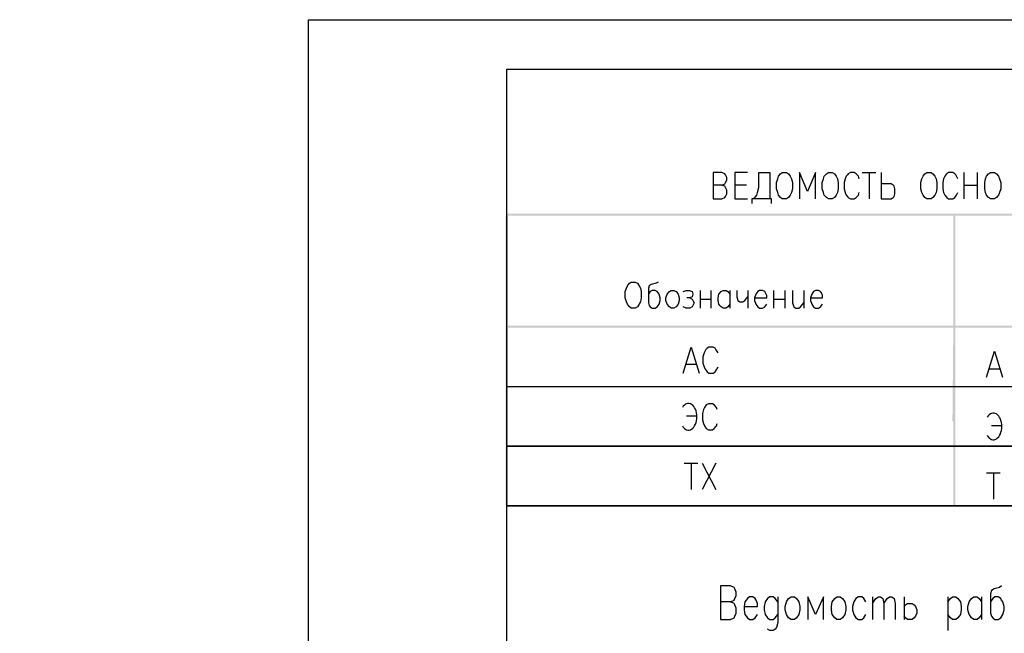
# Model space of a CAD drawing. Extents: x -119078 to 1619993, y 264752 to 340742.
# Tile 6 of 220: x -7453 to 2471, y 320724 to 326914. Entities that reach past the tile are written whole.
import ezdxf

# ---------------------------------------------------------------- set-up
doc = ezdxf.new("R2010")
doc.units = 0
doc.header["$MEASUREMENT"] = 0
for name, color, linetype in [('PDF _Геометрия', 250, 'Continuous'), ('PDF _Сплошная заливка', 7, 'Continuous'), ('Ярлык', 1, 'Continuous')]:
    doc.layers.add(name, color=color, linetype=linetype)
doc.styles.add('ISO', font='times.ttf')

msp = doc.modelspace()

# ---------------------------------------------------------------- linework, layer by layer
at = {"layer": 'PDF _Геометрия', "lineweight": -3}
msp.add_line((-4541.8, 297220.375), (-4541.8, 326913.75), dxfattribs=at)
msp.add_lwpolyline([(-4541.8, 326913.75), (37453.964, 326913.75), (37453.964, 297220.375), (-4541.8, 297220.375)], dxfattribs=at)
at = {"layer": 'PDF _Геометрия', "lineweight": 30}
msp.add_lwpolyline([(-2543.614, 326414.204), (36954.418, 326414.204), (36954.418, 297719.921), (-2543.614, 297719.921)], close=True, dxfattribs=at)
at = {"layer": 'PDF _Геометрия', "color": 7, "lineweight": -3}
for points in [[(-376.091, 325245.773), (-346.457, 325258.474), (-337.99, 325271.174), (-325.29, 325296.575), (-325.29, 325321.975), (-337.99, 325347.376), (-346.457, 325360.076), (-376.091, 325372.776), (-464.993, 325372.776), (-464.993, 325106.07), (-376.091, 325106.07), (-346.457, 325118.77), (-337.99, 325131.47), (-325.29, 325156.871), (-325.29, 325194.972), (-337.99, 325220.373), (-346.457, 325233.073), (-376.091, 325245.773), (-464.993, 325245.773)], [(-117.851, 325372.776), (-244.854, 325372.776), (-244.854, 325106.07), (-117.851, 325106.07)], [(-54.349, 325106.07), (-24.715, 325144.171), (-16.248, 325169.571), (-3.548, 325220.373), (-3.548, 325372.776), (106.522, 325372.776), (106.522, 325106.07)], [(567.967, 325106.07), (567.967, 325372.776), (487.531, 325182.272), (407.096, 325372.776), (407.096, 325106.07)], [(1008.245, 325309.275), (999.778, 325334.675), (987.078, 325347.376), (978.611, 325360.076), (957.444, 325372.776), (919.343, 325372.776), (898.176, 325360.076), (889.709, 325347.376), (877.008, 325334.675), (868.541, 325309.275), (855.841, 325271.174), (855.841, 325207.672), (868.541, 325169.571), (877.008, 325144.171), (898.176, 325118.77), (919.343, 325106.07), (957.444, 325106.07), (978.611, 325118.77), (999.778, 325144.171), (1008.245, 325169.571)], [(1037.879, 325372.776), (1177.583, 325372.776)], [(1109.848, 325372.776), (1109.848, 325106.07)], [(1228.384, 325372.776), (1228.384, 325106.07), (1329.987, 325106.07), (1351.154, 325118.77), (1359.621, 325131.47), (1368.088, 325156.871), (1368.088, 325207.672), (1359.621, 325233.073), (1351.154, 325245.773), (1329.987, 325258.474), (1228.384, 325258.474)], [(2003.104, 325309.275), (1990.404, 325334.675), (1981.937, 325347.376), (1973.47, 325360.076), (1952.303, 325372.776), (1909.969, 325372.776), (1893.035, 325360.076), (1880.335, 325347.376), (1871.868, 325334.675), (1859.167, 325309.275), (1850.7, 325271.174), (1850.7, 325207.672), (1859.167, 325169.571), (1871.868, 325144.171), (1893.035, 325118.77), (1909.969, 325106.07), (1952.303, 325106.07), (1973.47, 325118.77), (1990.404, 325144.171), (2003.104, 325169.571)], [(2062.373, 325372.776), (2062.373, 325106.07)], [(2202.076, 325106.07), (2202.076, 325372.776)], [(-126.318, 325245.773), (-244.854, 325245.773)], [(2062.373, 325245.773), (2202.076, 325245.773)], [(123.455, 325059.502), (123.455, 325106.07), (-75.517, 325106.07), (-75.517, 325059.502)], [(-1019.575, 324267.848), (-1036.508, 324255.147), (-1087.31, 324242.447), (-1108.477, 324229.747), (-1116.944, 324204.346), (-1116.944, 324056.175), (-1108.477, 324030.775), (-1100.01, 324018.074), (-1078.843, 324005.374), (-1049.209, 324005.374), (-1028.041, 324018.074), (-1006.874, 324043.475), (-998.407, 324081.576), (-998.407, 324106.977), (-1006.874, 324145.078), (-1019.575, 324157.778), (-1028.041, 324170.478), (-1049.209, 324183.179), (-1078.843, 324183.179), (-1100.01, 324170.478), (-1116.944, 324145.078)], [(-765.568, 324170.478), (-735.934, 324183.179), (-706.3, 324183.179), (-676.666, 324170.478), (-668.199, 324145.078), (-676.666, 324119.677), (-697.833, 324106.977), (-727.467, 324106.977)], [(-596.23, 324183.179), (-596.23, 324005.374)], [(-486.161, 324183.179), (-486.161, 324005.374)], [(-295.656, 324043.475), (-316.823, 324018.074), (-333.757, 324005.374), (-363.391, 324005.374), (-384.558, 324018.074), (-397.258, 324030.775), (-405.725, 324043.475), (-414.192, 324081.576), (-414.192, 324106.977), (-405.725, 324145.078), (-384.558, 324170.478), (-363.391, 324183.179), (-333.757, 324183.179), (-316.823, 324170.478), (-295.656, 324145.078)], [(-295.656, 324183.179), (-295.656, 324005.374)], [(-223.687, 324183.179), (-223.687, 324119.677), (-215.22, 324081.576), (-194.053, 324068.876), (-164.419, 324068.876), (-143.252, 324081.576), (-113.618, 324119.677)], [(-113.618, 324183.179), (-113.618, 324005.374)], [(-45.882, 324106.977), (76.887, 324106.977), (76.887, 324132.377), (64.187, 324157.778), (55.72, 324170.478), (34.553, 324183.179), (4.919, 324183.179), (-12.015, 324170.478), (-33.182, 324145.078), (-45.882, 324106.977), (-45.882, 324081.576), (-33.182, 324043.475), (-12.015, 324018.074), (4.919, 324005.374), (34.553, 324005.374), (55.72, 324018.074), (76.887, 324043.475)], [(144.623, 324183.179), (144.623, 324005.374)], [(258.926, 324183.179), (258.926, 324005.374)], [(335.127, 324183.179), (335.127, 324056.175), (347.828, 324018.074), (368.995, 324005.374), (398.629, 324005.374), (415.563, 324018.074), (449.43, 324056.175)], [(449.43, 324183.179), (449.43, 324005.374)], [(517.166, 324106.977), (639.935, 324106.977), (639.935, 324132.377), (627.235, 324157.778), (618.768, 324170.478), (597.601, 324183.179), (567.967, 324183.179), (546.8, 324170.478), (529.866, 324145.078), (517.166, 324106.977), (517.166, 324081.576), (529.866, 324043.475), (546.8, 324018.074), (567.967, 324005.374), (597.601, 324005.374), (618.768, 324018.074), (639.935, 324043.475)], [(-697.833, 324106.977), (-676.666, 324094.276), (-668.199, 324081.576), (-655.498, 324056.175), (-668.199, 324030.775), (-676.666, 324018.074), (-697.833, 324005.374), (-735.934, 324005.374), (-765.568, 324018.074)], [(-596.23, 324094.276), (-486.161, 324094.276)], [(144.623, 324094.276), (258.926, 324094.276)], [(-765.568, 323349.19), (-685.132, 323611.664), (-604.697, 323349.19)], [(-414.192, 323552.396), (-426.892, 323573.563), (-435.359, 323586.263), (-443.826, 323598.964), (-464.993, 323611.664), (-507.328, 323611.664), (-524.262, 323598.964), (-536.962, 323586.263), (-545.429, 323573.563), (-553.896, 323552.396), (-566.596, 323514.295), (-566.596, 323450.793), (-553.896, 323412.692), (-545.429, 323387.291), (-524.262, 323361.891), (-507.328, 323349.19), (-464.993, 323349.19), (-443.826, 323361.891), (-426.892, 323387.291), (-414.192, 323412.692)], [(2290.979, 323306.856), (2371.414, 323569.329), (2451.849, 323306.856)], [(-735.934, 323438.093), (-634.331, 323438.093)], [(2320.613, 323391.525), (2422.215, 323391.525)], [(-2547.848, 323213.72), (11375.949, 323213.72)], [(-422.659, 322980.881), (-431.126, 323002.048), (-452.293, 323027.449), (-469.227, 323040.149), (-511.561, 323040.149), (-532.729, 323027.449), (-549.662, 323002.048), (-562.363, 322980.881), (-570.83, 322942.78), (-570.83, 322879.278), (-562.363, 322841.177), (-549.662, 322815.776), (-532.729, 322790.376), (-511.561, 322777.675), (-469.227, 322777.675), (-452.293, 322790.376), (-431.126, 322815.776), (-422.659, 322841.177)], [(-731.7, 322917.379), (-630.098, 322917.379)], [(2341.78, 322820.01), (2443.383, 322820.01)], [(-757.101, 322439), (-617.397, 322439)], [(-685.132, 322439), (-685.132, 322176.526)], [(-575.063, 322439), (-435.359, 322176.526)], [(-435.359, 322439), (-575.063, 322176.526)], [(2290.979, 322341.631), (2430.682, 322341.631)], [(2362.947, 322341.631), (2362.947, 322079.157)], [(11375.949, 322011.422), (-2547.848, 322011.422), (11375.949, 322011.422)], [(-287.189, 321041.963), (-253.321, 321058.897), (-244.854, 321075.831), (-232.154, 321105.465), (-232.154, 321139.333), (-244.854, 321173.2), (-253.321, 321185.901), (-287.189, 321202.834), (-388.791, 321202.834), (-388.791, 320864.159), (-287.189, 320864.159), (-253.321, 320881.093), (-244.854, 320898.026), (-232.154, 320927.66), (-232.154, 320978.462), (-244.854, 321012.329), (-253.321, 321025.03), (-287.189, 321041.963), (-388.791, 321041.963)], [(2443.383, 321202.834), (2422.215, 321185.901), (2367.181, 321173.2), (2341.78, 321156.266), (2333.313, 321122.399), (2333.313, 320927.66), (2341.78, 320898.026), (2354.48, 320881.093), (2375.647, 320864.159), (2409.515, 320864.159), (2434.916, 320881.093), (2456.083, 320914.96), (2468.783, 320961.528), (2468.783, 320995.396), (2456.083, 321041.963), (2443.383, 321058.897), (2434.916, 321075.831), (2409.515, 321092.765), (2375.647, 321092.765), (2354.48, 321075.831), (2333.313, 321041.963)], [(-151.719, 320995.396), (-16.248, 320995.396), (-16.248, 321025.03), (-28.949, 321058.897), (-41.649, 321075.831), (-62.816, 321092.765), (-96.684, 321092.765), (-117.851, 321075.831), (-143.252, 321041.963), (-151.719, 320995.396), (-151.719, 320961.528), (-143.252, 320914.96), (-117.851, 320881.093), (-96.684, 320864.159), (-62.816, 320864.159), (-41.649, 320881.093), (-16.248, 320914.96)], [(186.957, 321041.963), (174.257, 321058.897), (161.556, 321075.831), (140.389, 321092.765), (106.522, 321092.765), (85.354, 321075.831), (59.954, 321041.963), (51.487, 320995.396), (51.487, 320961.528), (59.954, 320914.96), (85.354, 320881.093), (106.522, 320864.159), (140.389, 320864.159), (161.556, 320881.093), (186.957, 320914.96)], [(186.957, 321092.765), (186.957, 320834.525), (174.257, 320783.723), (161.556, 320766.79), (140.389, 320754.089), (106.522, 320754.089), (85.354, 320766.79)], [(648.402, 320864.159), (648.402, 321092.765), (567.967, 320914.96), (491.765, 321092.765), (491.765, 320864.159)], [(1075.98, 321041.963), (1054.813, 321075.831), (1033.646, 321092.765), (999.778, 321092.765), (974.378, 321075.831), (953.21, 321041.963), (940.51, 320995.396), (940.51, 320961.528), (953.21, 320914.96), (974.378, 320881.093), (999.778, 320864.159), (1033.646, 320864.159), (1054.813, 320881.093), (1075.98, 320914.96)], [(1143.715, 321092.765), (1143.715, 320864.159)], [(1143.715, 321025.03), (1177.583, 321075.831), (1202.984, 321092.765), (1224.151, 321092.765), (1245.318, 321075.831), (1258.018, 321025.03), (1258.018, 320864.159)], [(1258.018, 321025.03), (1291.886, 321075.831), (1313.053, 321092.765), (1338.454, 321092.765), (1359.621, 321075.831), (1372.321, 321025.03), (1372.321, 320864.159)], [(1461.224, 321092.765), (1461.224, 320864.159)], [(1901.502, 321092.765), (1901.502, 320754.089)], [(1901.502, 321041.963), (1926.902, 321075.831), (1948.07, 321092.765), (1981.937, 321092.765), (2003.104, 321075.831), (2028.505, 321041.963), (2036.972, 320995.396), (2036.972, 320961.528), (2028.505, 320914.96), (2003.104, 320881.093), (1981.937, 320864.159), (1948.07, 320864.159), (1926.902, 320881.093), (1901.502, 320914.96)], [(2240.177, 320914.96), (2219.01, 320881.093), (2197.843, 320864.159), (2163.975, 320864.159), (2138.575, 320881.093), (2130.108, 320898.026), (2117.407, 320914.96), (2104.707, 320961.528), (2104.707, 320995.396), (2117.407, 321041.963), (2138.575, 321075.831), (2163.975, 321092.765), (2197.843, 321092.765), (2219.01, 321075.831), (2240.177, 321041.963)], [(2240.177, 321092.765), (2240.177, 320864.159)], [(1461.224, 320995.396), (1473.924, 321012.329), (1495.091, 321025.03), (1528.959, 321025.03), (1541.659, 321025.03), (1562.826, 321012.329), (1575.527, 320995.396), (1588.227, 320961.528), (1588.227, 320927.66), (1575.527, 320898.026), (1562.826, 320881.093), (1541.659, 320864.159), (1495.091, 320864.159), (1473.924, 320881.093), (1461.224, 320898.026)]]:
    msp.add_lwpolyline(points, dxfattribs=at)
for points in [[(233.525, 325372.776), (275.859, 325372.776), (297.027, 325360.076), (313.96, 325334.675), (326.661, 325309.275), (335.127, 325271.174), (335.127, 325207.672), (326.661, 325169.571), (313.96, 325144.171), (297.027, 325118.77), (275.859, 325106.07), (233.525, 325106.07), (216.591, 325118.77), (195.424, 325144.171), (186.957, 325169.571), (174.257, 325207.672), (174.257, 325271.174), (186.957, 325309.275), (195.424, 325334.675), (216.591, 325360.076)], [(699.204, 325372.776), (737.305, 325372.776), (758.472, 325360.076), (775.406, 325334.675), (788.106, 325309.275), (796.573, 325271.174), (796.573, 325207.672), (788.106, 325169.571), (775.406, 325144.171), (758.472, 325118.77), (737.305, 325106.07), (699.204, 325106.07), (678.036, 325118.77), (656.869, 325144.171), (648.402, 325169.571), (635.702, 325207.672), (635.702, 325271.174), (648.402, 325309.275), (656.869, 325334.675), (678.036, 325360.076)], [(1689.83, 325372.776), (1732.164, 325372.776), (1749.098, 325360.076), (1770.265, 325334.675), (1782.965, 325309.275), (1791.432, 325271.174), (1791.432, 325207.672), (1782.965, 325169.571), (1770.265, 325144.171), (1749.098, 325118.77), (1732.164, 325106.07), (1689.83, 325106.07), (1668.662, 325118.77), (1651.729, 325144.171), (1639.028, 325169.571), (1630.561, 325207.672), (1630.561, 325271.174), (1639.028, 325309.275), (1651.729, 325334.675), (1668.662, 325360.076)], [(2333.313, 325372.776), (2371.414, 325372.776), (2392.581, 325360.076), (2413.748, 325334.675), (2422.215, 325309.275), (2434.916, 325271.174), (2434.916, 325207.672), (2422.215, 325169.571), (2413.748, 325144.171), (2392.581, 325118.77), (2371.414, 325106.07), (2333.313, 325106.07), (2312.146, 325118.77), (2290.979, 325144.171), (2282.512, 325169.571), (2274.045, 325207.672), (2274.045, 325271.174), (2282.512, 325309.275), (2290.979, 325334.675), (2312.146, 325360.076)], [(-1290.515, 324267.848), (-1248.181, 324267.848), (-1227.013, 324255.147), (-1210.08, 324229.747), (-1197.379, 324204.346), (-1188.912, 324170.478), (-1188.912, 324106.977), (-1197.379, 324068.876), (-1210.08, 324043.475), (-1227.013, 324018.074), (-1248.181, 324005.374), (-1290.515, 324005.374), (-1307.449, 324018.074), (-1328.616, 324043.475), (-1337.083, 324068.876), (-1349.783, 324106.977), (-1349.783, 324170.478), (-1337.083, 324204.346), (-1328.616, 324229.747), (-1307.449, 324255.147)], [(-888.338, 324183.179), (-858.704, 324183.179), (-837.536, 324170.478), (-816.369, 324145.078), (-807.902, 324106.977), (-807.902, 324081.576), (-816.369, 324043.475), (-837.536, 324018.074), (-858.704, 324005.374), (-888.338, 324005.374), (-905.272, 324018.074), (-926.439, 324043.475), (-939.139, 324081.576), (-939.139, 324106.977), (-926.439, 324145.078), (-905.272, 324170.478)], [(11375.949, 322612.571), (-2547.848, 322612.571)], [(322.427, 321092.765), (356.295, 321092.765), (377.462, 321075.831), (398.629, 321041.963), (411.329, 320995.396), (411.329, 320961.528), (398.629, 320914.96), (377.462, 320881.093), (356.295, 320864.159), (322.427, 320864.159), (297.027, 320881.093), (275.859, 320914.96), (263.159, 320961.528), (263.159, 320995.396), (275.859, 321041.963), (297.027, 321075.831)], [(783.873, 321092.765), (817.74, 321092.765), (838.907, 321075.831), (864.308, 321041.963), (872.775, 320995.396), (872.775, 320961.528), (864.308, 320914.96), (838.907, 320881.093), (817.74, 320864.159), (783.873, 320864.159), (762.705, 320881.093), (737.305, 320914.96), (728.838, 320961.528), (728.838, 320995.396), (737.305, 321041.963), (762.705, 321075.831)]]:
    msp.add_lwpolyline(points, close=True, dxfattribs=at)
for centre in [(-712.778, 322908.929), (2360.702, 322811.56)]:
    msp.add_ellipse(centre, major_axis=(0.024, 134.753), ratio=0.62900552, start_param=2.33416889, end_param=7.09117769, dxfattribs=at)
at = {"layer": 'PDF _Сплошная заливка', "lineweight": 30, "transparency": 33554559}
for points in [[(-2530.914, 324945.199), (-2556.315, 324945.199), (-2530.914, 322011.422)], [(-2556.315, 324945.199), (-2530.914, 322011.422), (-2556.315, 322011.422)], [(-2547.848, 324957.899), (-2547.848, 324936.732), (11375.949, 324957.899)], [(-2547.848, 324936.732), (11375.949, 324957.899), (11375.949, 324936.732)], [(1977.704, 324945.199), (1956.537, 324945.199), (1977.704, 322011.422)], [(1956.537, 324945.199), (1977.704, 322011.422), (1956.537, 322011.422)], [(-2530.914, 324344.05), (-2556.315, 324344.05), (-2530.914, 322011.422)], [(-2556.315, 324344.05), (-2530.914, 322011.422), (-2556.315, 322011.422)], [(1977.704, 324344.05), (1956.537, 324344.05), (1977.704, 322011.422)], [(1956.537, 324344.05), (1977.704, 322011.422), (1956.537, 322011.422)], [(-2547.848, 323827.569), (-2547.848, 323806.402), (11375.949, 323827.569)], [(-2547.848, 323806.402), (11375.949, 323827.569), (11375.949, 323806.402)], [(1956.537, 323742.901), (1973.47, 322862.344), (1948.07, 322862.344)], [(1977.704, 323742.901), (1956.537, 323742.901), (1973.47, 322862.344)]]:
    msp.add_solid(points, dxfattribs=at)

# ---------------------------------------------------------------- texts
at = {"layer": 'Ярлык', "color": 165, "lineweight": 50, "char_height": 253.56783, "attachment_point": 1, "style": 'ISO'}
for s, insert, width in [('\\pi5485.19957;{\\fISOCPEUR|b0|i1|c204|p34;\\H2.7606x;\\C167;\\c8277566;ООО  \\fISOCPEUR|b0|i1|c0|p34;"UNIVER  PRO STILE"\\fISOCPEUR|b1|i1|c204|p34;\\Q15;\\T1.25; \\fArial|b1|i0|c204|p34;\\H0.36224x;\\T1.15;   \\fArial|b0|i0|c204|p34;\\T1;          }', (-90957.556, 325671.286), 25625.47242), ('\\pi5485.19957;{\\fISOCPEUR|b0|i1|c204|p34;\\H2.7606x;\\C167;\\c8277566;ООО  \\fISOCPEUR|b0|i1|c0|p34;"UNIVER  PRO STILE"\\fISOCPEUR|b1|i1|c204|p34;\\Q15;\\T1.25; \\fArial|b1|i0|c204|p34;\\H0.36224x;\\T1.15;   \\fArial|b0|i0|c204|p34;\\T1;          }', (-41908.934, 325671.286), 25625.47242), ('{\\C167;\\c8277566;             \\P\\P\\pi6540.45083;\\fISOCPEUR|b0|i1|c204|p34;\\H0.98593x;Лицензия  \\fISOCPEUR|b0|i1|c0|p34;№ 072193 \\fISOCPEUR|b0|i1|c204|p34;от \\fISOCPEUR|b0|i1|c0|p34;3 \\fISOCPEUR|b0|i1|c204|p34;апреля \\fISOCPEUR|b0|i1|c0|p34;202\\fISOCPEUR|b0|i1|c204|p34;3г\\fISOCPEUR|b0|i1|c0|p34;. \\P\\pi2223.49782;\\fISOCPEUR|b0|i1|c204|p34;Министерство строительства и жилищно-коммунального хозяйства Республики Узбекистан}', (-89126.802, 324659.709), 19682.04146), ('{\\C167;\\c8277566;             \\P\\P\\pi6540.45083;\\fISOCPEUR|b0|i1|c204|p34;\\H0.98593x;Лицензия  \\fISOCPEUR|b0|i1|c0|p34;№ 072193 \\fISOCPEUR|b0|i1|c204|p34;от \\fISOCPEUR|b0|i1|c0|p34;3 \\fISOCPEUR|b0|i1|c204|p34;апреля \\fISOCPEUR|b0|i1|c0|p34;202\\fISOCPEUR|b0|i1|c204|p34;3г\\fISOCPEUR|b0|i1|c0|p34;. \\P\\pi2223.49782;\\fISOCPEUR|b0|i1|c204|p34;Министерство строительства и жилищно-коммунального хозяйства Республики Узбекистан}', (-40078.181, 324659.709), 19682.04146)]:
    msp.add_mtext(s, dxfattribs=dict(at, insert=insert, width=width))

doc.saveas('drawing.dxf')
